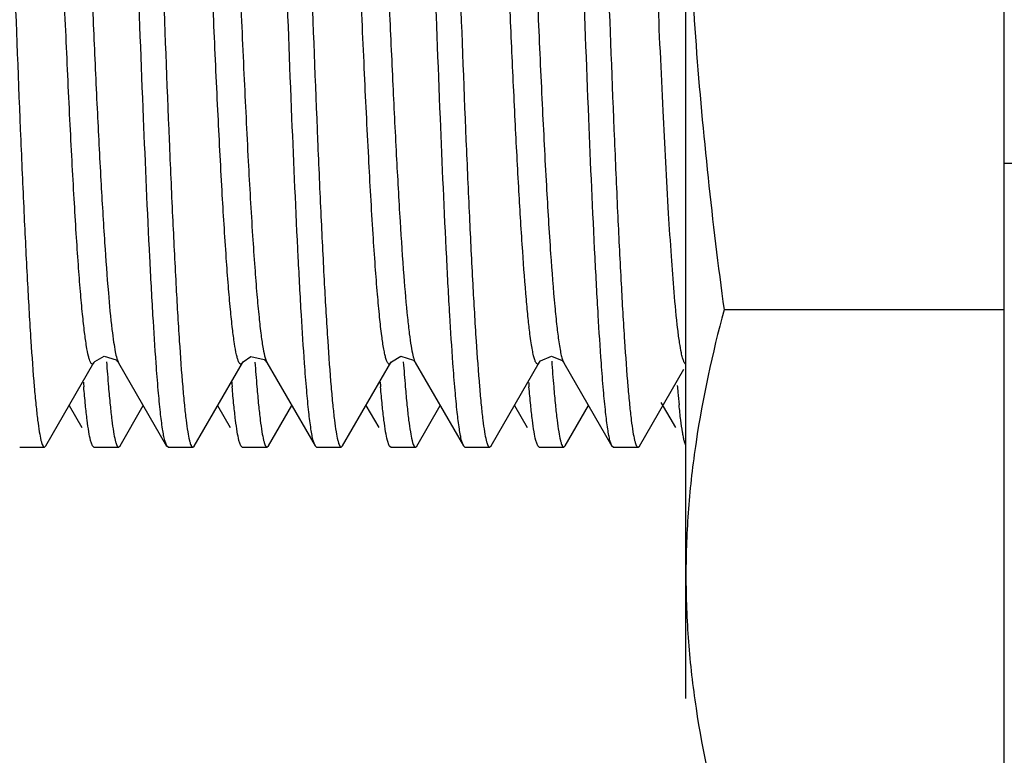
# Model space of a CAD drawing. Header units: inches. Extents: x 0 to 22, y 0 to 17.
# Tile 30 of 42: x 7.469 to 7.653, y 13.078 to 13.216. Entities that reach past the tile are written whole.
import ezdxf

# ---------------------------------------------------------------- set-up
doc = ezdxf.new("R2010")
doc.units = ezdxf.units.IN
doc.header["$LTSCALE"] = 1.21
doc.header["$MEASUREMENT"] = 0
doc.layers.get('0').update_dxf_attribs({"linetype": 'CONTINUOUS'})
doc.layers.add('DIMENSIONS', color=7, linetype='CONTINUOUS')
doc.styles.get("Standard").update_dxf_attribs({"font": 'txt', "width": 0.8})
doc.dimstyles.new('DIMSTYLE_4', dxfattribs={"dimtxt": 0.125, "dimasz": 0.18, "dimexe": 0.18, "dimexo": 0.0625, "dimgap": 0.09, "dimtad": 0, "dimtih": 1, "dimtoh": 1, "dimdec": 3, "dimzin": 4, "dimdsep": 46, "dimtxsty": 'STANDARD', "dimblk": '_FILLED', "dimblk1": '_FILLED', "dimblk2": '_FILLED', "dimcen": 0.09, "dimadec": 0, "dimazin": 0, "dimtp": 0.01, "dimtm": 0.01, "dimtfac": 1, "dimtdec": 3, "dimtofl": 0, "dimtmove": 0, "dimatfit": 3, "dimldrblk": '_FILLED', "dimfxl": 1, "dimtolj": 1, "dimtzin": 4, "dimarcsym": 0})

# ---------------------------------------------------------------- blocks, each defined once
blk = doc.blocks.new('_FILLED')
at = {"color": 0, "linetype": 'BYBLOCK'}
blk.add_solid([(0, 0), (-1, 0.1736111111), (-1, -0.1736111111)], dxfattribs=at)
blk = doc.blocks.new('*D20')
at = {"layer": 'DIMENSIONS', "color": 2, "linetype": 'CONTINUOUS'}
for p, q in [((6.4912480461, 13.57168055), (6.4912480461, 13.93168055)), ((7.6108822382, 13.57168055), (6.3662480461, 13.57168055)), ((7.6108822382, 12.79968055), (6.3662480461, 12.79968055)), ((6.4912480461, 12.79968055), (6.4912480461, 12.43968055))]:
    blk.add_line(p, q, dxfattribs=at)
at = {"layer": 'DIMENSIONS', "color": 2, "linetype": 'CONTINUOUS', "xscale": 0.18, "yscale": 0.18, "zscale": 0.18}
for p, rotation in [((6.4912480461, 13.57168055), 270), ((6.4912480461, 12.79968055), 90)]:
    blk.add_blockref('_FILLED', p, dxfattribs=dict(at, rotation=rotation))
at = {"layer": 'DIMENSIONS', "color": 2, "linetype": 'CONTINUOUS', "insert": (6.4912480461, 13.24818055), "char_height": 0.125, "width": 1.225, "attachment_point": 2, "line_spacing_factor": 0.9}
blk.add_mtext('.772{\\Ftxt.shx;\\W1.000000;\\H0.125000; }[19.61]', dxfattribs=at)

msp = doc.modelspace()

# ---------------------------------------------------------------- linework, layer by layer
at = {"color": 9, "linetype": 'CONTINUOUS'}
for p, q in [((7.6533822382, 13.18868055), (7.6533822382, 13.44668055)), ((7.5150262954, 13.1523272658), (7.5153512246, 13.1514618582)), ((7.5430004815, 13.1517342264), (7.5431322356, 13.1514562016))]:
    msp.add_line(p, q, dxfattribs=at)
at = {"color": 6, "linetype": 'CONTINUOUS'}
for p, q in [((7.5937891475, 13.0886306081), (7.5937891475, 13.432630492)), ((7.6533822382, 12.81968055), (7.6533822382, 13.18868055)), ((7.6533822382, 13.1613263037), (7.6009188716, 13.1613263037))]:
    msp.add_line(p, q, dxfattribs=at)
at = {"color": 7, "linetype": 'CONTINUOUS'}
for p, q in [((11.661789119, 13.18868055), (7.6533822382, 13.18868055)), ((7.4739761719, 13.1358593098), (7.4829984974, 13.1514533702)), ((7.4874159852, 13.1516896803), (7.4875751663, 13.1514588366)), ((7.4875726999, 13.1514596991), (7.4875823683, 13.1514427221)), ((7.4875823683, 13.1514427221), (7.4966001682, 13.135854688)), ((7.5017559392, 13.1358546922), (7.5107733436, 13.1514420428)), ((7.5151291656, 13.1517677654), (7.5153512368, 13.1514618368)), ((7.5153508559, 13.1514651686), (7.5153578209, 13.1514530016)), ((7.5153578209, 13.1514530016), (7.5243799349, 13.1358593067)), ((7.5295382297, 13.1358662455), (7.5385557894, 13.1514520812)), ((7.5430253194, 13.1516189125), (7.5431323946, 13.1514559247)), ((7.5431327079, 13.1514537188), (7.5521512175, 13.1358662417)), ((7.5573095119, 13.1358593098), (7.5663341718, 13.1514574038)), ((7.5708295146, 13.1515818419), (7.5709121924, 13.1514524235)), ((7.5709129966, 13.1514475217), (7.5709192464, 13.1514366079)), ((7.5709192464, 13.1514366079), (7.5799335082, 13.135854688)), ((7.5850892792, 13.1358546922), (7.5933951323, 13.1502123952)), ((7.5890996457, 13.1440216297), (7.5918296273, 13.139303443)), ((7.4783447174, 13.1434103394), (7.4807221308, 13.1393015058)), ((7.4878715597, 13.1358662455), (7.4922327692, 13.1434045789)), ((7.5061233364, 13.1434045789), (7.5084962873, 13.139303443)), ((7.5156428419, 13.1358593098), (7.5200113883, 13.1434103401)), ((7.5338994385, 13.1434045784), (7.5362808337, 13.139288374)), ((7.5434226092, 13.1358546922), (7.5477900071, 13.1434045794)), ((7.5616780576, 13.1434103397), (7.5640554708, 13.1393015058)), ((7.5712048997, 13.1358662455), (7.5755661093, 13.1434045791)), ((7.4827120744, 13.1358607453), (7.4823479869, 13.1369030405)), ((7.4966036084, 13.13585615), (7.4962368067, 13.1369029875)), ((7.5104859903, 13.1358676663), (7.5101259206, 13.1369039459)), ((7.524378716, 13.1358607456), (7.5240146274, 13.1369030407)), ((7.5382702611, 13.1358561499), (7.5379034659, 13.1369030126)), ((7.5521526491, 13.1358676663), (7.5517925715, 13.1369039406)), ((7.5660454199, 13.135860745), (7.5656813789, 13.1369030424)), ((7.579936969, 13.1358561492), (7.579570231, 13.136902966)), ((7.4690908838, 13.13563055), (7.4737102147, 13.13563055)), ((7.4737100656, 13.13563055), (7.4739775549, 13.1358593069)), ((7.4829794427, 13.13563055), (7.4827119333, 13.1358593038)), ((7.4829793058, 13.13563055), (7.4875985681, 13.13563055)), ((7.487598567, 13.13563055), (7.4878701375, 13.1358662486)), ((7.4968682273, 13.13563055), (7.4966034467, 13.135854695)), ((7.4968680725, 13.13563055), (7.5014880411, 13.13563055)), ((7.5014878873, 13.13563055), (7.5017526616, 13.1358546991)), ((7.5107575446, 13.13563055), (7.5104859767, 13.1358662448)), ((7.5107575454, 13.13563055), (7.5153768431, 13.13563055)), ((7.5153766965, 13.13563055), (7.51564419, 13.1358593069)), ((7.5246460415, 13.13563055), (7.5243785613, 13.1358593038)), ((7.5246458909, 13.13563055), (7.5292652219, 13.13563055)), ((7.5292652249, 13.13563055), (7.5295367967, 13.1358662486)), ((7.5385348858, 13.13563055), (7.5382701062, 13.1358546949)), ((7.5385347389, 13.13563055), (7.5431545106, 13.13563055)), ((7.5431544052, 13.13563055), (7.5434192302, 13.1358546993)), ((7.5524242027, 13.13563055), (7.5521526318, 13.1358662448)), ((7.5524241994, 13.13563055), (7.5570432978, 13.13563055)), ((7.5570432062, 13.13563055), (7.5573107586, 13.1358593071)), ((7.5663128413, 13.13563055), (7.5660453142, 13.1358593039)), ((7.5663127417, 13.13563055), (7.5709318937, 13.13563055)), ((7.5709318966, 13.13563055), (7.5712034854, 13.1358662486)), ((7.5802017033, 13.13563055), (7.5799368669, 13.1358546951)), ((7.5802016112, 13.13563055), (7.5848210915, 13.13563055)), ((7.5848210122, 13.13563055), (7.5850858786, 13.1358546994))]:
    msp.add_line(p, q, dxfattribs=at)
for points in [[(7.4829965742, 13.1514474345), (7.4831619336, 13.1516891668), (7.4848802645, 13.1526572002), (7.4871534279, 13.1519714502), (7.4874159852, 13.1516896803)], [(7.5107730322, 13.1514451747), (7.5108887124, 13.1516221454), (7.5123803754, 13.1526017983), (7.5148185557, 13.1520690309), (7.5151291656, 13.1517677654)], [(7.5385494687, 13.1514428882), (7.5386717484, 13.1516293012), (7.5404080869, 13.1526529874), (7.5427843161, 13.1518993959), (7.5430253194, 13.1516189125)], [(7.5663320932, 13.1514511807), (7.5665731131, 13.1517824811), (7.5686142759, 13.1526868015), (7.5706298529, 13.1518290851), (7.5708295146, 13.1515818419)]]:
    msp.add_lwpolyline(points, dxfattribs=at)
for centre, radius, start, end in [((7.8710882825, 13.1793974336), 0.3867489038, 184.1208512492, 184.8166691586), ((7.8986640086, 13.1794026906), 0.3865465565, 184.1344782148, 184.8195020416), ((7.9273122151, 13.1794594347), 0.3874190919, 184.1256517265, 184.8170307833), ((7.9574526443, 13.1796350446), 0.3897892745, 184.1038125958, 184.814060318), ((7.7714187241, 13.1716362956), 0.291383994, 184.6970205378, 184.8645016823), ((7.8014006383, 13.171825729), 0.2935945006, 184.6991017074, 184.8644119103), ((7.8265997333, 13.1716024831), 0.2910081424, 184.6970786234, 184.8641368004), ((7.855337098, 13.1716869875), 0.2919708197, 184.6974487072, 184.8646877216), ((7.85509614, 13.1691798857), 0.2638376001, 184.7821825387, 185.0564592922), ((7.7852586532, 13.1628927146), 0.1937177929, 185.0246900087, 185.7292609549)]:
    msp.add_arc(centre, radius, start, end, dxfattribs=at)
at = {"color": 9, "linetype": 'CONTINUOUS'}
for points, knots in [([(7.5092988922, 13.1549972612), (7.5091554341, 13.1559264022), (7.5088801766, 13.1580586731), (7.5085071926, 13.1616669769), (7.5081262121, 13.1660786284), (7.5075752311, 13.1734885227), (7.5069069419, 13.1844479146), (7.5061409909, 13.1992554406), (7.5053844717, 13.2157123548), (7.5046476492, 13.2329988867), (7.5039377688, 13.2503733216), (7.5032392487, 13.2677123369), (7.5025330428, 13.2850736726), (7.5018011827, 13.3024188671), (7.5010474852, 13.3190902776), (7.5002823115, 13.334258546), (7.4996140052, 13.3456010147), (7.4990639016, 13.3533679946), (7.4986801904, 13.3580703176), (7.4983047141, 13.361973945), (7.4979368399, 13.3650725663), (7.4976194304, 13.3671526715), (7.4973563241, 13.3684204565), (7.4972248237, 13.3689247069), (7.4971567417, 13.3691439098)], [0, 0, 0, 0, 0.0131448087, 0.0300522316, 0.0507167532, 0.0750538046, 0.1339389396, 0.2042257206, 0.2823625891, 0.364274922, 0.4461383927, 0.5254875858, 0.6068987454, 0.6890783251, 0.7682167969, 0.8402290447, 0.901423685, 0.9270734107, 0.949094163, 0.9673871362, 0.981899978, 0.9927207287, 0.9967907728, 1, 1, 1, 1]), ([(7.537630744, 13.1522474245), (7.5375592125, 13.1524931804), (7.5374210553, 13.1530571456), (7.5371446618, 13.1544711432), (7.5368106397, 13.1567851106), (7.5364238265, 13.1602248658), (7.5360286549, 13.1645475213), (7.5356253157, 13.1697394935), (7.5350490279, 13.1782642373), (7.5343506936, 13.1906177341), (7.5335531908, 13.2069856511), (7.5327714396, 13.2247407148), (7.532016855, 13.2429370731), (7.5312824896, 13.261120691), (7.5305475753, 13.2793045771), (7.5297914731, 13.2974969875), (7.5290083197, 13.315201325), (7.5283214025, 13.3292206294), (7.5277527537, 13.3394739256), (7.5273422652, 13.3461868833), (7.5269353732, 13.3521220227), (7.5265326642, 13.3572217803), (7.526138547, 13.3614495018), (7.5257527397, 13.3647942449), (7.5254198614, 13.3670300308), (7.5251434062, 13.3683827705), (7.5250052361, 13.368916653), (7.5249334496, 13.3691473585)], [0, 0, 0, 0, 0.0035323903, 0.0080068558, 0.0198804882, 0.03578254, 0.0557762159, 0.0797815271, 0.1076510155, 0.1736918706, 0.2505385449, 0.3338093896, 0.4189636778, 0.5018795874, 0.5849633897, 0.6701217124, 0.7531669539, 0.8295369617, 0.8638305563, 0.8948880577, 0.9223540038, 0.9459315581, 0.9654871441, 0.9809486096, 0.9923968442, 0.9966654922, 1, 1, 1, 1]), ([(7.5578619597, 13.369287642), (7.5579303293, 13.3690850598), (7.5580617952, 13.3686140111), (7.5583249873, 13.3674140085), (7.5586410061, 13.3654205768), (7.5590075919, 13.3624280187), (7.5593818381, 13.3586311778), (7.5597645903, 13.3540341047), (7.5601519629, 13.3486612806), (7.5605429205, 13.3425562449), (7.5610878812, 13.3331492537), (7.5617482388, 13.320155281), (7.5625032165, 13.3035619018), (7.5632366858, 13.2862381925), (7.5639440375, 13.2688757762), (7.5646423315, 13.2515404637), (7.5653506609, 13.234174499), (7.5660854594, 13.2168663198), (7.5668411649, 13.2003299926), (7.5676056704, 13.1853882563), (7.5683679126, 13.1727757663), (7.5690302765, 13.1639909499), (7.5695811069, 13.1585061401), (7.5698565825, 13.1563001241), (7.5699996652, 13.1553341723)], [0, 0, 0, 0, 0.0029920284, 0.0068355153, 0.0171883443, 0.031217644, 0.0490254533, 0.0705738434, 0.0957705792, 0.1244064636, 0.1561820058, 0.2276319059, 0.3064766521, 0.3886292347, 0.4702764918, 0.5496475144, 0.6314159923, 0.7134975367, 0.7920756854, 0.8630662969, 0.922862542, 0.9688961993, 0.986334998, 1, 1, 1, 1]), ([(7.5025529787, 13.368389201), (7.5027067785, 13.3677240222), (7.5029876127, 13.3661061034), (7.5033608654, 13.3632480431), (7.5037431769, 13.3595416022), (7.5041348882, 13.3549870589), (7.5045323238, 13.3496055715), (7.505097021, 13.3409256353), (7.5057815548, 13.3285064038), (7.5065638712, 13.3122021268), (7.5073294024, 13.294670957), (7.5080677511, 13.2768013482), (7.5087876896, 13.2589623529), (7.5095094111, 13.2411208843), (7.5102531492, 13.2232601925), (7.511022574, 13.2058902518), (7.5118065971, 13.1899132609), (7.5124924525, 13.1778656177), (7.5130578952, 13.1695486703), (7.5134536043, 13.1644721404), (7.513842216, 13.1602339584), (7.5142207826, 13.1568452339), (7.5145892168, 13.1543005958), (7.5148686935, 13.1528885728), (7.5150262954, 13.1523272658)], [0, 0, 0, 0, 0.0094600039, 0.0227295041, 0.0399385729, 0.0610828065, 0.0860702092, 0.1147068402, 0.1816069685, 0.2584110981, 0.34088123, 0.4247530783, 0.5062269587, 0.5882628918, 0.6721699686, 0.7539224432, 0.8291793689, 0.8938158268, 0.9211228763, 0.9446856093, 0.9643681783, 0.9800941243, 0.9919216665, 1, 1, 1, 1]), ([(7.5308815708, 13.3651757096), (7.5310059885, 13.3642646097), (7.5312485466, 13.3622273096), (7.5317336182, 13.3573102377), (7.5323228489, 13.3496390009), (7.5330017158, 13.3387637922), (7.5336843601, 13.3259461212), (7.534362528, 13.3116748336), (7.5352514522, 13.2913957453), (7.5362942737, 13.2657397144), (7.5373285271, 13.2399993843), (7.5381924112, 13.219555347), (7.5388623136, 13.2046326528), (7.5395431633, 13.1907918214), (7.5402254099, 13.1785823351), (7.5409000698, 13.1684500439), (7.541403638, 13.1624429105), (7.5416723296, 13.1598476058)], [0, 0, 0, 0, 0.013415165, 0.0299274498, 0.0720797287, 0.1256480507, 0.1888906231, 0.2593362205, 0.3340827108, 0.4850206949, 0.6339342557, 0.7099048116, 0.7835395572, 0.8518563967, 0.9120687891, 0.9619353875, 1, 1, 1, 1]), ([(7.4823249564, 13.1515616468), (7.4822548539, 13.1517055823), (7.4821232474, 13.1520615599), (7.4818589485, 13.1530260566), (7.4815478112, 13.1547203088), (7.4811857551, 13.1573458), (7.480815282, 13.1607741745), (7.4804354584, 13.1650080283), (7.4800494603, 13.1700339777), (7.4796596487, 13.1758158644), (7.479266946, 13.1823007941), (7.4788738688, 13.1894158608), (7.4783370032, 13.1999009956), (7.4776890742, 13.2138484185), (7.4769487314, 13.2311027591), (7.4762356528, 13.2485023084), (7.4755361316, 13.2658599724), (7.474830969, 13.2832329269), (7.4741014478, 13.3006170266), (7.4733485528, 13.3174145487), (7.4725840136, 13.3327901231), (7.4718189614, 13.3459774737), (7.4711533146, 13.3553064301), (7.4706014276, 13.3612551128), (7.4703253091, 13.3636967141), (7.4701828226, 13.364780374)], [0, 0, 0, 0, 0.0022479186, 0.0053094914, 0.0140381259, 0.0263995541, 0.0425256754, 0.0624467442, 0.0860844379, 0.1132997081, 0.1438125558, 0.1773040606, 0.2133527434, 0.2912245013, 0.3733469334, 0.4558397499, 0.535732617, 0.617259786, 0.6999703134, 0.7800334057, 0.8533465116, 0.9161197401, 0.9655045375, 0.9846536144, 1, 1, 1, 1]), ([(7.4755726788, 13.3632076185), (7.4758446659, 13.3608598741), (7.4763470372, 13.3553301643), (7.477017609, 13.3458709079), (7.4776979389, 13.3342339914), (7.4783800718, 13.3208229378), (7.4790536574, 13.306163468), (7.4799279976, 13.285777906), (7.4809651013, 13.260071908), (7.4820031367, 13.2343750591), (7.4828802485, 13.2140066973), (7.4835547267, 13.19941835), (7.484237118, 13.186119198), (7.4849168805, 13.1746282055), (7.4855863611, 13.1653381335), (7.4860884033, 13.1599277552), (7.4863613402, 13.1576416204)], [0, 0, 0, 0, 0.0344402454, 0.0808933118, 0.1381863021, 0.20429902, 0.2765718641, 0.352029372, 0.5016311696, 0.6514652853, 0.7267900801, 0.7987146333, 0.8642735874, 0.9208403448, 0.9664497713, 1, 1, 1, 1]), ([(7.5646046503, 13.1567825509), (7.5644804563, 13.1577529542), (7.5642377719, 13.1599084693), (7.5637523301, 13.1650575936), (7.5631619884, 13.1730018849), (7.5624818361, 13.1841708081), (7.561799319, 13.1972217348), (7.5611226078, 13.2116504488), (7.5602391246, 13.2319808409), (7.5591984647, 13.2576635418), (7.558162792, 13.2833950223), (7.5572939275, 13.3038183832), (7.5566221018, 13.3186253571), (7.5559404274, 13.3322708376), (7.55525884, 13.3442154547), (7.5545859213, 13.3540328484), (7.5540827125, 13.3598155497), (7.5538124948, 13.3622940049)], [0, 0, 0, 0, 0.0142598, 0.031613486, 0.075383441, 0.1303645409, 0.1947100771, 0.2658694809, 0.3409057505, 0.4913216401, 0.6405230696, 0.7162669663, 0.7892781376, 0.8565684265, 0.915408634, 0.9636603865, 1, 1, 1, 1]), ([(7.5915883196, 13.1646283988), (7.5913999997, 13.1668662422), (7.5910329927, 13.1717707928), (7.5903109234, 13.183086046), (7.5894514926, 13.1995388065), (7.5884810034, 13.2210222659), (7.587855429, 13.2360945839), (7.5875407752, 13.2437910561)], [0, 0, 0, 0, 0.0849910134, 0.1861251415, 0.42909497, 0.70848204, 1, 1, 1, 1]), ([(7.5929365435, 13.1532778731), (7.5928075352, 13.1538992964), (7.5925641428, 13.1553583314), (7.5920738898, 13.159138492), (7.5917839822, 13.1623033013), (7.5915883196, 13.1646283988)], [0, 0, 0, 0, 0.1665098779, 0.3878422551, 1, 1, 1, 1]), ([(7.5416723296, 13.1598476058), (7.541775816, 13.1588480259), (7.5419745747, 13.1570665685), (7.5423021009, 13.1547204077), (7.5425846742, 13.1531681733), (7.5428210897, 13.1522445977), (7.5429390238, 13.151886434), (7.5430004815, 13.1517342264)], [0, 0, 0, 0, 0.3660518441, 0.6528326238, 0.8628909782, 0.9402080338, 1, 1, 1, 1]), ([(7.4863613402, 13.1576416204), (7.4864553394, 13.1568542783), (7.4866351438, 13.1554621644), (7.4869334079, 13.1536492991), (7.4871915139, 13.1524762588), (7.4874094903, 13.1518066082), (7.4875182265, 13.1515583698), (7.4875755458, 13.1514581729)], [0, 0, 0, 0, 0.3762936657, 0.6659347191, 0.8719510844, 0.9452199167, 1, 1, 1, 1]), ([(7.5663312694, 13.1514497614), (7.5663007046, 13.1513971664), (7.5662416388, 13.1513084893), (7.5661361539, 13.1512098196), (7.5660172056, 13.1511749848), (7.5658997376, 13.1512185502), (7.5657951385, 13.1513236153), (7.5656918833, 13.1514856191), (7.5655879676, 13.1517096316), (7.5654327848, 13.1521344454), (7.5652453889, 13.1528405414), (7.5650299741, 13.1538996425), (7.5648103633, 13.1552439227), (7.5646744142, 13.1562374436), (7.5646046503, 13.1567825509)], [0, 0, 0, 0, 0.0289433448, 0.0504826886, 0.0674856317, 0.0848001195, 0.1070987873, 0.1370206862, 0.1758654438, 0.2243614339, 0.3520612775, 0.5229114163, 0.738523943, 1, 1, 1, 1]), ([(7.5107708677, 13.1514414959), (7.51074411, 13.1513961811), (7.5106919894, 13.1513180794), (7.510602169, 13.1512281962), (7.5105061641, 13.1511821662), (7.5104057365, 13.1511894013), (7.5103118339, 13.1512475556), (7.5101763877, 13.1514014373), (7.5100198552, 13.1517244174), (7.5098415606, 13.1522553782), (7.5095658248, 13.1533613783), (7.5094062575, 13.1543018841), (7.5092988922, 13.1549972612)], [0, 0, 0, 0, 0.0351370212, 0.0624048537, 0.0840502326, 0.1039557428, 0.1267609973, 0.1559166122, 0.2399002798, 0.3635868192, 0.5302052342, 1, 1, 1, 1]), ([(7.5699996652, 13.1553341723), (7.5700704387, 13.1548563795), (7.5702069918, 13.1540039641), (7.5704308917, 13.1528802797), (7.5706495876, 13.1520589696), (7.5708177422, 13.1516157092), (7.5709123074, 13.1514522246)], [0, 0, 0, 0, 0.3621910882, 0.6473800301, 0.858376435, 1, 1, 1, 1]), ([(7.5937914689, 13.15118713), (7.5937090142, 13.1511919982), (7.5935825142, 13.1513030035), (7.593465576, 13.1514946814), (7.5933075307, 13.1518375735), (7.5931233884, 13.1524371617), (7.5930008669, 13.1529680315), (7.5929365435, 13.1532778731)], [0, 0, 0, 0, 0.1067769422, 0.1893741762, 0.2964375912, 0.5909194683, 1, 1, 1, 1]), ([(7.4829965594, 13.1514474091), (7.4829713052, 13.1514041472), (7.482922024, 13.1513288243), (7.4828381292, 13.1512401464), (7.4827505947, 13.151189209), (7.4826199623, 13.151180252), (7.4824507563, 13.1513172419), (7.4823710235, 13.1514670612), (7.4823249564, 13.1515616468)], [0, 0, 0, 0, 0.1563979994, 0.2799049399, 0.3783922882, 0.4654941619, 0.6715300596, 1, 1, 1, 1]), ([(7.5385509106, 13.1514453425), (7.5385179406, 13.1513890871), (7.5384548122, 13.1512957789), (7.5383367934, 13.1511946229), (7.5382006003, 13.1511779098), (7.5380758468, 13.1512550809), (7.5379638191, 13.1513985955), (7.5378506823, 13.1516131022), (7.5377363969, 13.1519030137), (7.5376666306, 13.1521241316), (7.537630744, 13.1522474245)], [0, 0, 0, 0, 0.1157447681, 0.1995624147, 0.2671807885, 0.3432821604, 0.4473290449, 0.5887249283, 0.7720611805, 1, 1, 1, 1])]:
    msp.add_open_spline(points, degree=3, knots=knots, dxfattribs=at)
at = {"color": 7, "linetype": 'CONTINUOUS'}
for points, knots in [([(7.4667652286, 13.26063055), (7.4671804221, 13.2488913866), (7.4679793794, 13.2263629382), (7.4690195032, 13.1990770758), (7.4698837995, 13.1793269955), (7.4705019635, 13.1668009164), (7.4711182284, 13.156183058), (7.4715750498, 13.1497730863), (7.4718175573, 13.1469260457)], [0, 0, 0, 0, 0.3095978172, 0.5941469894, 0.7196806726, 0.830639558, 0.9246899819, 1, 1, 1, 1]), ([(7.4946280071, 13.151325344), (7.4944095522, 13.1543268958), (7.4939897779, 13.1609227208), (7.4931687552, 13.1762148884), (7.4921874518, 13.1986922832), (7.4910571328, 13.2285321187), (7.4903116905, 13.2496750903), (7.4899242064, 13.26063055)], [0, 0, 0, 0, 0.0825192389, 0.1812145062, 0.419907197, 0.6994171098, 1, 1, 1, 1]), ([(7.4945430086, 13.26063055), (7.4949514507, 13.2488911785), (7.4957601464, 13.226363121), (7.4967971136, 13.1990772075), (7.4976611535, 13.17932714), (7.498279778, 13.1668010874), (7.4988961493, 13.1561832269), (7.4993529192, 13.1497732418), (7.4995954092, 13.1469261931)], [0, 0, 0, 0, 0.3095974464, 0.5941464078, 0.7196800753, 0.8306390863, 0.9246897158, 1, 1, 1, 1]), ([(7.5224059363, 13.1513234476), (7.522187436, 13.1543249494), (7.521767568, 13.1609207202), (7.5209468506, 13.176212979), (7.5199651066, 13.1986907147), (7.5188330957, 13.2285311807), (7.5180959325, 13.2496750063), (7.5177019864, 13.26063055)], [0, 0, 0, 0, 0.0825165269, 0.1812100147, 0.4199019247, 0.6994137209, 1, 1, 1, 1]), ([(7.5223207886, 13.26063055), (7.5227429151, 13.2488910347), (7.5235297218, 13.2263611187), (7.5245737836, 13.1990742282), (7.5254396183, 13.1793236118), (7.526057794, 13.1667974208), (7.5266731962, 13.1561796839), (7.5271293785, 13.149769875), (7.5273718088, 13.1469229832)], [0, 0, 0, 0, 0.309605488, 0.5941586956, 0.7196924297, 0.8306495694, 0.924696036, 1, 1, 1, 1]), ([(7.5501854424, 13.1513227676), (7.5499666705, 13.1543242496), (7.5495459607, 13.160919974), (7.5487239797, 13.1762122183), (7.5477450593, 13.198690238), (7.5466159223, 13.2285310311), (7.5458609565, 13.2496744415), (7.5454797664, 13.26063055)], [0, 0, 0, 0, 0.0825159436, 0.1812089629, 0.4199002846, 0.6994127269, 1, 1, 1, 1]), ([(7.5500985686, 13.26063055), (7.550513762, 13.2488913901), (7.5513119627, 13.2263629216), (7.5523521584, 13.1990770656), (7.5532169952, 13.1793270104), (7.5538353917, 13.1668009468), (7.5544513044, 13.1561830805), (7.554907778, 13.1497730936), (7.5551502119, 13.146926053)], [0, 0, 0, 0, 0.309597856, 0.5941470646, 0.7196808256, 0.8306397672, 0.9246901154, 1, 1, 1, 1]), ([(7.5779617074, 13.1513289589), (7.5777431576, 13.1543306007), (7.5773230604, 13.1609265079), (7.5765018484, 13.1762185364), (7.5755213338, 13.1986952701), (7.5743911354, 13.2285338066), (7.5736450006, 13.2496756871), (7.5732575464, 13.26063055)], [0, 0, 0, 0, 0.082524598, 0.1812232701, 0.4199173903, 0.6994236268, 1, 1, 1, 1]), ([(7.5778763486, 13.26063055), (7.5782847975, 13.2488911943), (7.5790925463, 13.2263631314), (7.5801296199, 13.1990772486), (7.58099431, 13.1793272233), (7.5816132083, 13.1668011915), (7.5822291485, 13.1561833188), (7.5826854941, 13.1497733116), (7.5829278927, 13.1469262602)], [0, 0, 0, 0, 0.3095973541, 0.5941462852, 0.719680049, 0.8306391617, 0.9246897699, 1, 1, 1, 1]), ([(7.4962368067, 13.1369029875), (7.4961596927, 13.1372129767), (7.4960130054, 13.1379204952), (7.4957237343, 13.1396713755), (7.4953807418, 13.1424823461), (7.4949889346, 13.1465822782), (7.4947507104, 13.1496394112), (7.4946280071, 13.151325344)], [0, 0, 0, 0, 0.06599052, 0.1491726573, 0.3665686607, 0.6507920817, 1, 1, 1, 1]), ([(7.5240146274, 13.1369030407), (7.5239375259, 13.1372130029), (7.5237908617, 13.1379204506), (7.5235016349, 13.1396711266), (7.5231586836, 13.1424817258), (7.5227668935, 13.1465810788), (7.5225286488, 13.1496377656), (7.5224059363, 13.1513234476)], [0, 0, 0, 0, 0.0659933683, 0.149177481, 0.3665749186, 0.6507965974, 1, 1, 1, 1]), ([(7.5517925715, 13.1369039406), (7.5517155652, 13.1372139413), (7.5515691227, 13.1379214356), (7.5512804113, 13.1396720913), (7.5509380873, 13.1424824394), (7.5505466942, 13.1465812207), (7.5503082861, 13.1496373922), (7.5501854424, 13.1513227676)], [0, 0, 0, 0, 0.0660045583, 0.149196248, 0.3665991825, 0.6508143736, 1, 1, 1, 1]), ([(7.579570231, 13.136902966), (7.579493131, 13.1372130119), (7.5793464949, 13.1379206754), (7.5790573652, 13.1396719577), (7.5787145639, 13.1424836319), (7.578322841, 13.146584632), (7.5780844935, 13.1496425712), (7.5779617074, 13.1513289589)], [0, 0, 0, 0, 0.0659850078, 0.1491631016, 0.3665559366, 0.6507828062, 1, 1, 1, 1]), ([(7.4718175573, 13.1469260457), (7.4719145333, 13.1457875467), (7.4721039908, 13.1437086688), (7.472411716, 13.1408941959), (7.4727165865, 13.1386882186), (7.4729491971, 13.1374256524), (7.473079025, 13.1369026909)], [0, 0, 0, 0, 0.3390922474, 0.6194902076, 0.8400913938, 1, 1, 1, 1]), ([(7.4823479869, 13.1369030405), (7.4822179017, 13.1374260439), (7.4819846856, 13.1386886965), (7.4816790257, 13.140894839), (7.481370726, 13.1437094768), (7.4811812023, 13.1457884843), (7.4810842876, 13.146927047)], [0, 0, 0, 0, 0.1599236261, 0.3805302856, 0.6609232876, 1, 1, 1, 1]), ([(7.4857051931, 13.1469229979), (7.4858021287, 13.1457846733), (7.4859915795, 13.143706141), (7.486299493, 13.1408921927), (7.4866046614, 13.13868673), (7.4868375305, 13.137424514), (7.4869674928, 13.1369017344)], [0, 0, 0, 0, 0.3391047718, 0.6195066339, 0.8401034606, 1, 1, 1, 1]), ([(7.4995954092, 13.1469261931), (7.4996923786, 13.1457876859), (7.4998818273, 13.1437087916), (7.5001895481, 13.1408942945), (7.500494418, 13.1386882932), (7.5007270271, 13.1374257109), (7.5008568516, 13.1369027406)], [0, 0, 0, 0, 0.3390913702, 0.6194890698, 0.8400905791, 1, 1, 1, 1]), ([(7.5101259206, 13.1369039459), (7.5099959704, 13.1374270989), (7.5097630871, 13.138690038), (7.5094578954, 13.1408965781), (7.5091499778, 13.1437115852), (7.5089605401, 13.1457908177), (7.5088636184, 13.1469294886)], [0, 0, 0, 0, 0.1599361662, 0.3805466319, 0.6609353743, 1, 1, 1, 1]), ([(7.5134841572, 13.146926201), (7.5135811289, 13.1457876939), (7.5137705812, 13.1437087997), (7.5140783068, 13.140894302), (7.5143831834, 13.1386882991), (7.5146158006, 13.1374257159), (7.5147456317, 13.1369027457)], [0, 0, 0, 0, 0.3390911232, 0.6194887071, 0.8400902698, 1, 1, 1, 1]), ([(7.5273718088, 13.1469229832), (7.527468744, 13.1457846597), (7.5276581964, 13.1437061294), (7.5279661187, 13.1408921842), (7.5282712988, 13.1386867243), (7.528504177, 13.1374245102), (7.5286341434, 13.1369017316)], [0, 0, 0, 0, 0.3391046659, 0.6195064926, 0.8401033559, 1, 1, 1, 1]), ([(7.5379034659, 13.1369030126), (7.5377733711, 13.1374260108), (7.5375401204, 13.1386886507), (7.5372344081, 13.1408947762), (7.536926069, 13.1437093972), (7.5367365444, 13.1457883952), (7.5366396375, 13.1469269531)], [0, 0, 0, 0, 0.1599235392, 0.3805302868, 0.6609233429, 1, 1, 1, 1]), ([(7.5412615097, 13.1469262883), (7.5413584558, 13.1457877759), (7.5415478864, 13.1437088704), (7.5418556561, 13.1408943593), (7.5421606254, 13.1386883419), (7.5423933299, 13.1374257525), (7.5425232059, 13.136902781)], [0, 0, 0, 0, 0.3390890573, 0.6194858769, 0.8400880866, 1, 1, 1, 1]), ([(7.5551502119, 13.146926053), (7.5552471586, 13.1457875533), (7.5554365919, 13.1437086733), (7.5557443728, 13.1408942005), (7.5560493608, 13.1386882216), (7.5562820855, 13.1374256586), (7.5564119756, 13.136902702)], [0, 0, 0, 0, 0.339090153, 0.6194872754, 0.8400890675, 1, 1, 1, 1]), ([(7.5656813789, 13.1369030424), (7.5655513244, 13.1374260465), (7.5653181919, 13.1386887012), (7.5650126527, 13.1408948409), (7.564704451, 13.1437094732), (7.5645149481, 13.1457884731), (7.56441803, 13.1469270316)], [0, 0, 0, 0, 0.1599226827, 0.3805288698, 0.6609221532, 1, 1, 1, 1]), ([(7.5690384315, 13.1469230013), (7.5691353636, 13.1457846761), (7.569324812, 13.1437061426), (7.5696327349, 13.1408921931), (7.5699379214, 13.1386867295), (7.5701708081, 13.1374245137), (7.5703007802, 13.1369017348)], [0, 0, 0, 0, 0.3391044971, 0.6195062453, 0.8401031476, 1, 1, 1, 1]), ([(7.5829278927, 13.1469262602), (7.5830248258, 13.1457877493), (7.5832142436, 13.1437088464), (7.5835220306, 13.1408943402), (7.5838270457, 13.1386883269), (7.5840597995, 13.1374257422), (7.5841897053, 13.1369027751)], [0, 0, 0, 0, 0.3390883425, 0.6194848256, 0.8400872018, 1, 1, 1, 1]), ([(7.5937891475, 13.1359185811), (7.5937242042, 13.1360428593), (7.5936051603, 13.1363547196), (7.5934499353, 13.136910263), (7.5932932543, 13.1376277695), (7.5930646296, 13.1389020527), (7.5927907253, 13.1408948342), (7.5926046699, 13.1425981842), (7.5925085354, 13.1435542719)], [0, 0, 0, 0, 0.054189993, 0.1283829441, 0.2229127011, 0.3378419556, 0.6286533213, 1, 1, 1, 1]), ([(7.473079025, 13.1369026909), (7.4731254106, 13.1367158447), (7.4732144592, 13.1363927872), (7.473348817, 13.1360277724), (7.4734649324, 13.1358183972), (7.4735555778, 13.1356959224), (7.4736510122, 13.1356327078), (7.4737098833, 13.1356327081)], [0, 0, 0, 0, 0.3935106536, 0.6844783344, 0.7933085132, 0.8796661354, 1, 1, 1, 1]), ([(7.4869674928, 13.1369017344), (7.4870139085, 13.1367150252), (7.4871030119, 13.1363922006), (7.4872374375, 13.1360274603), (7.4873535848, 13.13581825), (7.4874442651, 13.1356958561), (7.4875396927, 13.1356327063), (7.4875985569, 13.1356327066)], [0, 0, 0, 0, 0.393462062, 0.6844121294, 0.7932461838, 0.8796167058, 1, 1, 1, 1]), ([(7.5008568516, 13.1369027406), (7.500903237, 13.1367158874), (7.5009922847, 13.136392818), (7.5011266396, 13.1360277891), (7.5012427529, 13.1358184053), (7.5013333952, 13.1356959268), (7.5014288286, 13.1356327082), (7.5014876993, 13.1356327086)], [0, 0, 0, 0, 0.3935142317, 0.6844833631, 0.7933133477, 0.879670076, 1, 1, 1, 1]), ([(7.5147456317, 13.1369027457), (7.5147920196, 13.1367158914), (7.5148810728, 13.13639282), (7.5150154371, 13.1360277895), (7.5151315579, 13.1358184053), (7.5152222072, 13.1356959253), (7.5153176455, 13.1356327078), (7.515376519, 13.1356327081)], [0, 0, 0, 0, 0.3935107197, 0.6844785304, 0.7933087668, 0.879666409, 1, 1, 1, 1]), ([(7.5286341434, 13.1369017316), (7.5286805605, 13.1367150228), (7.5287696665, 13.1363921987), (7.5289040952, 13.1360274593), (7.5290202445, 13.1358182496), (7.5291109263, 13.1356958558), (7.5292063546, 13.1356327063), (7.5292652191, 13.1356327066)], [0, 0, 0, 0, 0.3934613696, 0.6844112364, 0.7932453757, 0.8796160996, 1, 1, 1, 1]), ([(7.5425232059, 13.136902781), (7.5425696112, 13.1367159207), (7.5426586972, 13.1363928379), (7.5427931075, 13.1360277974), (7.5429092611, 13.1358184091), (7.5429999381, 13.1356959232), (7.5430953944, 13.1356327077), (7.5431542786, 13.1356327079)], [0, 0, 0, 0, 0.3934988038, 0.684462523, 0.7932938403, 0.8796547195, 1, 1, 1, 1]), ([(7.5564119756, 13.136902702), (7.5564583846, 13.1367158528), (7.5565474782, 13.1363927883), (7.556681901, 13.1360277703), (7.5567980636, 13.1358183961), (7.5568887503, 13.1356959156), (7.5569842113, 13.1356327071), (7.5570430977, 13.1356327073)], [0, 0, 0, 0, 0.3934908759, 0.684451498, 0.7932833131, 0.8796462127, 1, 1, 1, 1]), ([(7.5703007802, 13.1369017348), (7.5703471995, 13.1367150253), (7.57043631, 13.1363921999), (7.5705707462, 13.1360274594), (7.5706869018, 13.1358182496), (7.57077759, 13.1356958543), (7.5708730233, 13.1356327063), (7.5709318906, 13.1356327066)], [0, 0, 0, 0, 0.3934579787, 0.6844063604, 0.793240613, 0.8796121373, 1, 1, 1, 1]), ([(7.5841897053, 13.1369027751), (7.5842361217, 13.1367159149), (7.5843252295, 13.1363928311), (7.5844596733, 13.1360277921), (7.5845758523, 13.1358184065), (7.5846665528, 13.1356959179), (7.5847620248, 13.1356327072), (7.5848209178, 13.1356327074)], [0, 0, 0, 0, 0.39348659, 0.6844456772, 0.7932778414, 0.8796418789, 1, 1, 1, 1])]:
    msp.add_open_spline(points, degree=3, knots=knots, dxfattribs=at)
at = {"color": 6, "linetype": 'CONTINUOUS'}
for points, knots in [([(7.5937891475, 13.26063055), (7.5937891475, 13.2523280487), (7.5941138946, 13.2357210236), (7.5960131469, 13.2025612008), (7.5987141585, 13.1777825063), (7.6009188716, 13.1613263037)], [0, 0, 0, 0, 0.2500123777, 0.5000285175, 1, 1, 1, 1]), ([(7.6009188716, 13.1613263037), (7.5987348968, 13.1531755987), (7.5960285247, 13.1408216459), (7.5941155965, 13.1241562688), (7.5937891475, 13.1158277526), (7.5937891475, 13.1116741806)], [0, 0, 0, 0, 0.5033834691, 0.7522182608, 1, 1, 1, 1]), ([(7.5937891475, 13.1116741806), (7.5937891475, 13.1075205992), (7.5941156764, 13.0991920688), (7.596028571, 13.082526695), (7.5987349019, 13.0701727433), (7.6009188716, 13.0620220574)], [0, 0, 0, 0, 0.2477823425, 0.4966176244, 1, 1, 1, 1])]:
    msp.add_open_spline(points, degree=3, knots=knots, dxfattribs=at)

# ---------------------------------------------------------------- dimensions: what is measured, and where the dimension line sits
at = {"layer": 'DIMENSIONS', "color": 2, "linetype": 'CONTINUOUS'}
dim = msp.add_linear_dim(base=(6.4912480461, 12.79968055), p1=(7.6108822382, 13.57168055), p2=(7.6108822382, 12.79968055), angle=270, dimstyle='DIMSTYLE_4', dxfattribs=at)
dim.commit()
dim.dimension.update_dxf_attribs({"geometry": '*D20', "text_midpoint": (6.3662480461, 13.18568055), "dimtype": 160})

doc.saveas('drawing.dxf')
